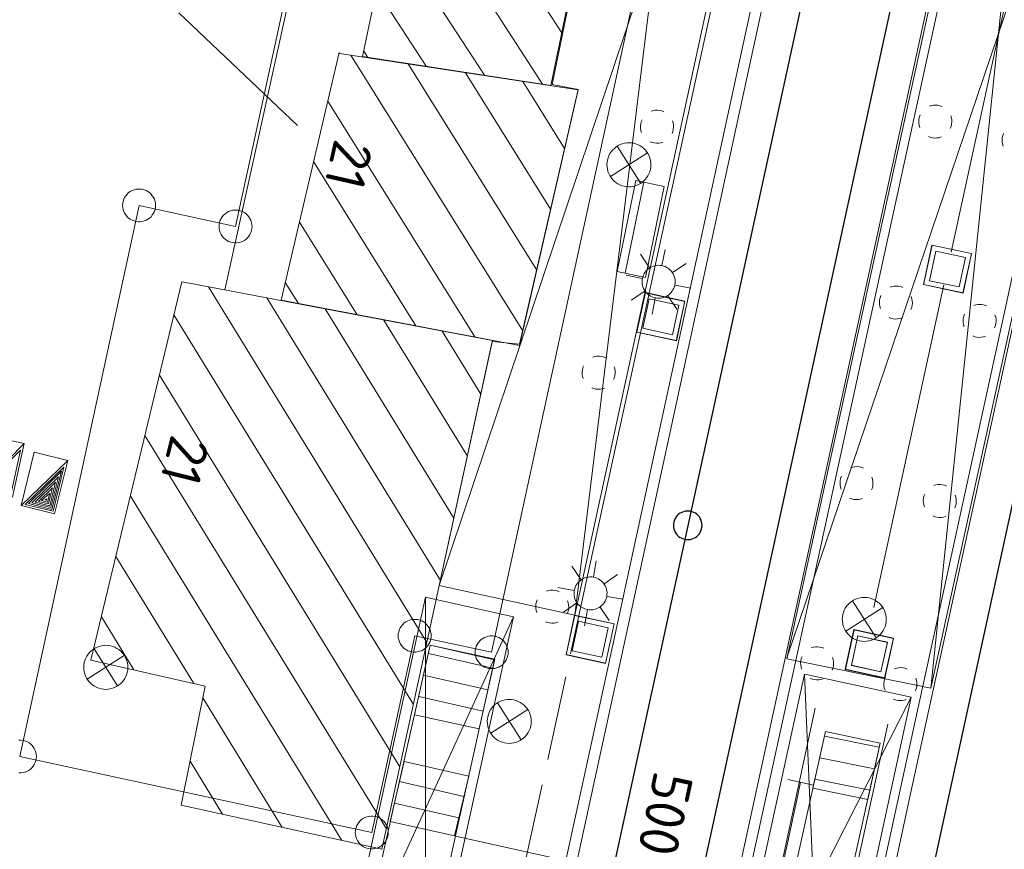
# Model space of a CAD drawing. Header units: metres. Extents: x 3425540 to 3446143, y 5432760 to 5444637.
# Tile 167 of 256: x 3435947 to 3435992, y 5440125 to 5440163. Entities that reach past the tile are written whole.
import ezdxf
from ezdxf.enums import TextEntityAlignment as Align

# ---------------------------------------------------------------- set-up
doc = ezdxf.new("R2010")
doc.units = ezdxf.units.M
for name, color, linetype, lineweight in [('B_Bestand', 9, 'Continuous', 18), ('B_Flurgrenzen', 9, 'Continuous', 18), ('B_Gleisachse', 9, 'Continuous', 25), ('B_Kilometrierung', 9, 'Continuous', 25)]:
    doc.layers.add(name, color=color, linetype=linetype, lineweight=lineweight)
doc.styles.get("Standard").update_dxf_attribs({"font": 'isocpeur.ttf'})

msp = doc.modelspace()

# ---------------------------------------------------------------- linework, layer by layer
at = {"layer": 'B_Bestand'}
for p, q in [((3435988.05, 5440206.101), (3435972.402, 5440134.327)), ((3435995.578, 5440195.74), (3435983.068, 5440138.307)), ((3435996.067, 5440195.634), (3435983.557, 5440138.201)), ((3435989.312, 5440136.95), (3436001.848, 5440194.431)), ((3435989.801, 5440136.843), (3436002.337, 5440194.324)), ((3435979.506, 5440192.745), (3435972.606, 5440136.097)), ((3435982.235, 5440134.111), (3435994.93, 5440192.24)), ((3435988.79, 5440132.768), (3435994.93, 5440192.24)), ((3435984.667, 5440191.624), (3435966.433, 5440137.438)), ((3435972.606, 5440136.097), (3435984.667, 5440191.624)), ((3435982.243, 5440134.146), (3436001.485, 5440190.897)), ((3436001.485, 5440190.897), (3435988.79, 5440132.768)), ((3435996.209, 5440182.414), (3435989.709, 5440152.597)), ((3435965.913, 5440171.957), (3435972.008, 5440162.559)), ((3435964.76, 5440170.059), (3435971.137, 5440160.226)), ((3435973.622, 5440170.216), (3435971.576, 5440160.217)), ((3435964.176, 5440167.284), (3435968.489, 5440160.633)), ((3435973.929, 5440132.918), (3435981.086, 5440165.906)), ((3435974.418, 5440132.812), (3435981.575, 5440165.8)), ((3435963.591, 5440164.51), (3435965.842, 5440161.039)), ((3435961.882, 5440161.667), (3435961.908, 5440161.621)), ((3435962.424, 5440161.543), (3435970.232, 5440149.018)), ((3435963.007, 5440161.735), (3435963.194, 5440161.446)), ((3435965.028, 5440161.146), (3435970.867, 5440151.78)), ((3435967.631, 5440160.75), (3435971.502, 5440154.542)), ((3435970.235, 5440160.354), (3435972.136, 5440157.305)), ((3435971.576, 5440160.217), (3435972.754, 5440159.984)), ((3435972.754, 5440159.984), (3435970.088, 5440148.415)), ((3435961.366, 5440159.459), (3435968.051, 5440148.735)), ((3435975.903, 5440157.103), (3435974.221, 5440156.024)), ((3435974.527, 5440157.407), (3435975.597, 5440155.72)), ((3435960.723, 5440156.71), (3435965.379, 5440149.242)), ((3435975.736, 5440155.771), (3435974.888, 5440151.633)), ((3435960.08, 5440153.96), (3435962.706, 5440149.749)), ((3435976.555, 5440151.99), (3435976.702, 5440152.719)), ((3435988.451, 5440151.114), (3435988.834, 5440152.916)), ((3435988.455, 5440151.113), (3435988.838, 5440152.916)), ((3435988.458, 5440151.112), (3435988.842, 5440152.915)), ((3435988.729, 5440151.294), (3435989.015, 5440152.639)), ((3435988.833, 5440152.913), (3435990.636, 5440152.529)), ((3435988.833, 5440152.909), (3435990.635, 5440152.525)), ((3435988.834, 5440152.916), (3435990.637, 5440152.533)), ((3435989.015, 5440152.639), (3435990.359, 5440152.353)), ((3435975.99, 5440151.874), (3435975.585, 5440152.498)), ((3435990.359, 5440152.353), (3435990.073, 5440151.008)), ((3435990.629, 5440152.535), (3435990.246, 5440150.732)), ((3435990.633, 5440152.534), (3435990.25, 5440150.731)), ((3435990.637, 5440152.533), (3435990.253, 5440150.731)), ((3435977.043, 5440151.662), (3435977.658, 5440152.081)), ((3435954.734, 5440151.243), (3435954.75, 5440151.239)), ((3435975.665, 5440151.398), (3435974.935, 5440151.544)), ((3435990.073, 5440151.008), (3435988.729, 5440151.294)), ((3435955.945, 5440151.013), (3435965.876, 5440134.848)), ((3435959.438, 5440151.211), (3435960.033, 5440150.255)), ((3435975.778, 5440150.821), (3435975.166, 5440150.414)), ((3435977.158, 5440151.097), (3435977.876, 5440150.953)), ((3435989.379, 5440151.1), (3435986.192, 5440136.441)), ((3435990.253, 5440150.731), (3435988.451, 5440151.114)), ((3435990.255, 5440150.738), (3435988.452, 5440151.121)), ((3435990.254, 5440150.734), (3435988.452, 5440151.118)), ((3435958.601, 5440150.51), (3435966.488, 5440137.671)), ((3435975.417, 5440148.952), (3435975.808, 5440150.753)), ((3435975.421, 5440148.951), (3435975.812, 5440150.752)), ((3435975.425, 5440148.951), (3435975.815, 5440150.751)), ((3435975.696, 5440149.131), (3435975.987, 5440150.475)), ((3435975.806, 5440150.745), (3435977.607, 5440150.355)), ((3435975.807, 5440150.749), (3435977.608, 5440150.358)), ((3435975.808, 5440150.753), (3435977.609, 5440150.362)), ((3435975.987, 5440150.475), (3435977.33, 5440150.183)), ((3435976.254, 5440150.496), (3435976.11, 5440149.778)), ((3435976.831, 5440150.609), (3435977.238, 5440149.997)), ((3435977.601, 5440150.364), (3435977.21, 5440148.563)), ((3435977.605, 5440150.363), (3435977.214, 5440148.562)), ((3435977.609, 5440150.362), (3435977.218, 5440148.561)), ((3435961.257, 5440150.008), (3435967.101, 5440140.493)), ((3435977.33, 5440150.183), (3435977.039, 5440148.84)), ((3435954.375, 5440149.748), (3435965.263, 5440132.025)), ((3435963.913, 5440149.505), (3435967.715, 5440143.316)), ((3435966.569, 5440149.003), (3435968.328, 5440146.139)), ((3435977.039, 5440148.84), (3435975.696, 5440149.131)), ((3435977.218, 5440148.561), (3435975.417, 5440148.952)), ((3435977.219, 5440148.565), (3435975.418, 5440148.956)), ((3435977.219, 5440148.569), (3435975.419, 5440148.96)), ((3435968.848, 5440148.531), (3435966.433, 5440137.438)), ((3435970.088, 5440148.415), (3435968.848, 5440148.531)), ((3435953.716, 5440147), (3435964.649, 5440129.202)), ((3435953.056, 5440144.253), (3435964.036, 5440126.38)), ((3435952.397, 5440141.504), (3435962.015, 5440125.848)), ((3435951.737, 5440138.757), (3435955.283, 5440132.984)), ((3435972.882, 5440137.701), (3435972.466, 5440138.317)), ((3435973.445, 5440137.826), (3435973.578, 5440138.559)), ((3435983.068, 5440138.307), (3435977.628, 5440113.345)), ((3435973.939, 5440137.508), (3435974.546, 5440137.938)), ((3435983.557, 5440138.201), (3435978.117, 5440113.239)), ((3435966.433, 5440137.438), (3435972.606, 5440136.097)), ((3435972.566, 5440137.218), (3435971.834, 5440137.351)), ((3435974.065, 5440136.945), (3435974.785, 5440136.814)), ((3435987.386, 5440128.148), (3435989.313, 5440136.95)), ((3435961.811, 5440118.559), (3435965.82, 5440136.904)), ((3435965.82, 5440136.904), (3435965.806, 5440117.67)), ((3435965.82, 5440136.904), (3435969.815, 5440136.015)), ((3435972.689, 5440136.643), (3435972.085, 5440136.225)), ((3435985.226, 5440136.742), (3435986.296, 5440135.055)), ((3435987.874, 5440128.041), (3435989.801, 5440136.843)), ((3435951.078, 5440136.01), (3435952.556, 5440133.603)), ((3435961.811, 5440118.559), (3435969.815, 5440136.015)), ((3435969.815, 5440136.015), (3435965.806, 5440117.67)), ((3435972.201, 5440134.288), (3435972.592, 5440136.089)), ((3435972.205, 5440134.287), (3435972.596, 5440136.088)), ((3435972.208, 5440134.287), (3435972.599, 5440136.087)), ((3435972.59, 5440136.081), (3435974.391, 5440135.69)), ((3435972.591, 5440136.085), (3435974.392, 5440135.694)), ((3435972.592, 5440136.089), (3435974.393, 5440135.698)), ((3435973.172, 5440136.328), (3435973.041, 5440135.607)), ((3435973.747, 5440136.451), (3435974.165, 5440135.847)), ((3435986.602, 5440136.438), (3435984.92, 5440135.359)), ((3435972.479, 5440134.467), (3435972.771, 5440135.81)), ((3435972.771, 5440135.81), (3435974.114, 5440135.519)), ((3435974.385, 5440135.7), (3435973.994, 5440133.899)), ((3435974.389, 5440135.699), (3435973.998, 5440133.898)), ((3435974.393, 5440135.698), (3435974.002, 5440133.897)), ((3435974.114, 5440135.519), (3435973.822, 5440134.176)), ((3435984.893, 5440133.634), (3435985.288, 5440135.434)), ((3435984.896, 5440133.625), (3435985.288, 5440135.426)), ((3435984.897, 5440133.633), (3435985.292, 5440135.433)), ((3435984.9, 5440133.632), (3435985.296, 5440135.432)), ((3435984.9, 5440133.624), (3435985.292, 5440135.425)), ((3435984.903, 5440133.623), (3435985.295, 5440135.424)), ((3435985.172, 5440133.813), (3435985.467, 5440135.155)), ((3435985.174, 5440133.804), (3435985.467, 5440135.147)), ((3435985.286, 5440135.418), (3435987.087, 5440135.026)), ((3435985.287, 5440135.426), (3435987.087, 5440135.031)), ((3435985.287, 5440135.422), (3435987.088, 5440135.03)), ((3435985.288, 5440135.434), (3435987.088, 5440135.038)), ((3435985.288, 5440135.43), (3435987.088, 5440135.034)), ((3435985.288, 5440135.426), (3435987.088, 5440135.034)), ((3435985.467, 5440135.155), (3435986.809, 5440134.86)), ((3435985.467, 5440135.147), (3435986.81, 5440134.854)), ((3435965.316, 5440131.56), (3435966.031, 5440134.726)), ((3435966.031, 5440134.726), (3435968.958, 5440134.087)), ((3435986.809, 5440134.86), (3435986.514, 5440133.518)), ((3435986.81, 5440134.854), (3435986.517, 5440133.512)), ((3435987.081, 5440135.04), (3435986.685, 5440133.24)), ((3435987.085, 5440135.039), (3435986.689, 5440133.239)), ((3435987.081, 5440135.035), (3435986.689, 5440133.235)), ((3435987.088, 5440135.038), (3435986.693, 5440133.238)), ((3435987.085, 5440135.034), (3435986.693, 5440133.234)), ((3435987.088, 5440135.034), (3435986.696, 5440133.233)), ((3435952.121, 5440134.259), (3435950.439, 5440133.18)), ((3435950.745, 5440134.563), (3435951.815, 5440132.876)), ((3435965.945, 5440134.343), (3435968.868, 5440133.679)), ((3435974.002, 5440133.897), (3435972.201, 5440134.288)), ((3435974.003, 5440133.905), (3435972.202, 5440134.296)), ((3435974.002, 5440133.901), (3435972.202, 5440134.292)), ((3435973.822, 5440134.176), (3435972.479, 5440134.467)), ((3435968.958, 5440134.087), (3435968.257, 5440130.92)), ((3435988.79, 5440132.768), (3435982.235, 5440134.111)), ((3435986.514, 5440133.518), (3435985.172, 5440133.813)), ((3435986.517, 5440133.512), (3435985.174, 5440133.804)), ((3435965.724, 5440133.368), (3435968.652, 5440132.702)), ((3435983.041, 5440133.403), (3435979.006, 5440114.882)), ((3435983.041, 5440133.403), (3435983.875, 5440113.835)), ((3435987.895, 5440132.357), (3435983.053, 5440133.409)), ((3435986.693, 5440133.238), (3435984.893, 5440133.634)), ((3435986.694, 5440133.246), (3435984.894, 5440133.642)), ((3435986.693, 5440133.242), (3435984.894, 5440133.638)), ((3435986.696, 5440133.233), (3435984.896, 5440133.625)), ((3435986.698, 5440133.241), (3435984.897, 5440133.633)), ((3435986.697, 5440133.237), (3435984.897, 5440133.629)), ((3435970.132, 5440115.483), (3435973.929, 5440132.918)), ((3435972.189, 5440133.286), (3435971.371, 5440129.53)), ((3435970.621, 5440115.377), (3435974.418, 5440132.812)), ((3435955.687, 5440132.326), (3435959.302, 5440126.443)), ((3435965.504, 5440132.393), (3435968.435, 5440131.726)), ((3435969.083, 5440132.103), (3435970.157, 5440130.418)), ((3435987.895, 5440132.357), (3435979.006, 5440114.882)), ((3435983.867, 5440113.808), (3435987.895, 5440132.357)), ((3435968.257, 5440130.92), (3435965.316, 5440131.56)), ((3435970.46, 5440131.802), (3435968.781, 5440130.719)), ((3435983.533, 5440131.857), (3435980.051, 5440115.723)), ((3435986.823, 5440131.14), (3435983.441, 5440115.473)), ((3435983.425, 5440128.22), (3435984.002, 5440130.806)), ((3435984.002, 5440130.806), (3435986.479, 5440130.265)), ((3435983.952, 5440130.582), (3435986.44, 5440130.088)), ((3435986.479, 5440130.265), (3435985.924, 5440127.717)), ((3435955.11, 5440129.447), (3435956.589, 5440127.039)), ((3435964.202, 5440126.706), (3435964.836, 5440129.437)), ((3435964.836, 5440129.437), (3435967.782, 5440128.772)), ((3435983.734, 5440129.606), (3435986.228, 5440129.111)), ((3435964.624, 5440128.522), (3435967.56, 5440127.853)), ((3435967.782, 5440128.772), (3435967.128, 5440126.058)), ((3435983.451, 5440128.365), (3435982.278, 5440128.618)), ((3435982.864, 5440128.491), (3435982.738, 5440127.905)), ((3435983.516, 5440128.63), (3435986.015, 5440128.134)), ((3435971.117, 5440128.379), (3435968.915, 5440118.328)), ((3435985.924, 5440127.717), (3435983.425, 5440128.22)), ((3435984.472, 5440114.706), (3435987.385, 5440128.147)), ((3435984.961, 5440114.6), (3435987.874, 5440128.041)), ((3435964.397, 5440127.548), (3435967.326, 5440126.88)), ((3435967.128, 5440126.058), (3435964.202, 5440126.706)), ((3435967.179, 5440126.046), (3435982.205, 5440122.717))]:
    msp.add_line(p, q, dxfattribs=at)
for points in [[(3435969.298, 5440236.513), (3435966.452, 5440222.249), (3435964.843, 5440214.689), (3435964.518, 5440211.723), (3435965.662, 5440208.26), (3435966.401, 5440205.504), (3435966.232, 5440202.002), (3435964.503, 5440194.011), (3435965.929, 5440193.273), (3435965.603, 5440191.259), (3435956.688, 5440150.875)], [(3435965.151, 5440172.121), (3435973.606, 5440170.296), (3435971.514, 5440160.168), (3435962.954, 5440161.483), (3435965.194, 5440172.12)], [(3435961.908, 5440161.621), (3435972.749, 5440159.972), (3435970.079, 5440148.351), (3435959.249, 5440150.404), (3435961.882, 5440161.667)], [(3435976.648, 5440158.977), (3435976.555, 5440159.016), (3435976.461, 5440159.036), (3435976.361, 5440159.045), (3435976.26, 5440159.043), (3435976.165, 5440159.028), (3435976.07, 5440158.996)], [(3435988.306, 5440158.839), (3435988.267, 5440158.745), (3435988.246, 5440158.652), (3435988.237, 5440158.551), (3435988.24, 5440158.451), (3435988.255, 5440158.356), (3435988.287, 5440158.26)], [(3435989.298, 5440159.209), (3435989.205, 5440159.248), (3435989.111, 5440159.268), (3435989.011, 5440159.277), (3435988.91, 5440159.275), (3435988.815, 5440159.26), (3435988.72, 5440159.228)], [(3435975.656, 5440158.607), (3435975.617, 5440158.513), (3435975.596, 5440158.42), (3435975.587, 5440158.319), (3435975.59, 5440158.219), (3435975.605, 5440158.124), (3435975.637, 5440158.028)], [(3435977.019, 5440157.985), (3435977.057, 5440158.078), (3435977.078, 5440158.172), (3435977.087, 5440158.272), (3435977.084, 5440158.373), (3435977.069, 5440158.468), (3435977.037, 5440158.563)], [(3435989.669, 5440158.217), (3435989.707, 5440158.31), (3435989.728, 5440158.404), (3435989.737, 5440158.504), (3435989.734, 5440158.605), (3435989.719, 5440158.7), (3435989.687, 5440158.795)], [(3435992.093, 5440157.993), (3435992.054, 5440157.899), (3435992.033, 5440157.806), (3435992.024, 5440157.705), (3435992.027, 5440157.605), (3435992.042, 5440157.51), (3435992.074, 5440157.414)], [(3435974.845, 5440155.586), (3435974.949, 5440155.569), (3435975.053, 5440155.562), (3435975.158, 5440155.567), (3435975.261, 5440155.583), (3435975.363, 5440155.609), (3435975.461, 5440155.646), (3435975.554, 5440155.692), (3435975.643, 5440155.749), (3435975.725, 5440155.814), (3435975.799, 5440155.887), (3435975.866, 5440155.968), (3435975.923, 5440156.055), (3435975.972, 5440156.148), (3435976.01, 5440156.246), (3435976.038, 5440156.347), (3435976.055, 5440156.45), (3435976.061, 5440156.554), (3435976.057, 5440156.659), (3435976.041, 5440156.763), (3435976.015, 5440156.864), (3435975.978, 5440156.962), (3435975.932, 5440157.056), (3435975.875, 5440157.144), (3435975.81, 5440157.226), (3435975.737, 5440157.301), (3435975.656, 5440157.367), (3435975.568, 5440157.425), (3435975.476, 5440157.473), (3435975.378, 5440157.512), (3435975.277, 5440157.539), (3435975.174, 5440157.557), (3435975.069, 5440157.563), (3435974.965, 5440157.558), (3435974.861, 5440157.543), (3435974.76, 5440157.516), (3435974.662, 5440157.48), (3435974.568, 5440157.433), (3435974.48, 5440157.377), (3435974.398, 5440157.311), (3435974.323, 5440157.238), (3435974.257, 5440157.157), (3435974.199, 5440157.07), (3435974.151, 5440156.977), (3435974.112, 5440156.879), (3435974.084, 5440156.779), (3435974.067, 5440156.675), (3435974.061, 5440156.571), (3435974.066, 5440156.466), (3435974.081, 5440156.363), (3435974.108, 5440156.261), (3435974.144, 5440156.163), (3435974.191, 5440156.07), (3435974.247, 5440155.981), (3435974.312, 5440155.899), (3435974.386, 5440155.825), (3435974.467, 5440155.758), (3435974.554, 5440155.7), (3435974.647, 5440155.652), (3435974.744, 5440155.614), (3435974.845, 5440155.586)], [(3435976.026, 5440157.614), (3435976.119, 5440157.576), (3435976.213, 5440157.555), (3435976.314, 5440157.546), (3435976.414, 5440157.549), (3435976.509, 5440157.564), (3435976.605, 5440157.596)], [(3435988.676, 5440157.846), (3435988.769, 5440157.808), (3435988.863, 5440157.787), (3435988.964, 5440157.778), (3435989.064, 5440157.781), (3435989.159, 5440157.796), (3435989.255, 5440157.828)], [(3435975.379, 5440155.844), (3435974.531, 5440151.706), (3435975.816, 5440151.443)], [(3435975.816, 5440151.443), (3435976.664, 5440155.581), (3435975.379, 5440155.844)], [(3435976.262, 5440150.51), (3435976.34, 5440150.498), (3435976.419, 5440150.495), (3435976.497, 5440150.5), (3435976.574, 5440150.513), (3435976.65, 5440150.535), (3435976.723, 5440150.563), (3435976.792, 5440150.6), (3435976.858, 5440150.643), (3435976.918, 5440150.693), (3435976.973, 5440150.749), (3435977.022, 5440150.811), (3435977.064, 5440150.877), (3435977.099, 5440150.948), (3435977.126, 5440151.021), (3435977.146, 5440151.097), (3435977.157, 5440151.175), (3435977.16, 5440151.253), (3435977.155, 5440151.332), (3435977.142, 5440151.409), (3435977.121, 5440151.485), (3435977.092, 5440151.558), (3435977.056, 5440151.627), (3435977.012, 5440151.693), (3435976.962, 5440151.753), (3435976.906, 5440151.808), (3435976.844, 5440151.857), (3435976.778, 5440151.899), (3435976.708, 5440151.933), (3435976.634, 5440151.961), (3435976.558, 5440151.98), (3435976.481, 5440151.992), (3435976.402, 5440151.995), (3435976.324, 5440151.99), (3435976.246, 5440151.977), (3435976.171, 5440151.956), (3435976.098, 5440151.927), (3435976.028, 5440151.891), (3435975.963, 5440151.847), (3435975.902, 5440151.797), (3435975.847, 5440151.741), (3435975.799, 5440151.679), (3435975.757, 5440151.613), (3435975.722, 5440151.543), (3435975.694, 5440151.469), (3435975.675, 5440151.393), (3435975.663, 5440151.315), (3435975.66, 5440151.237), (3435975.665, 5440151.159), (3435975.678, 5440151.081), (3435975.699, 5440151.006), (3435975.728, 5440150.933), (3435975.765, 5440150.863), (3435975.809, 5440150.798), (3435975.858, 5440150.737), (3435975.915, 5440150.683), (3435975.976, 5440150.634), (3435976.042, 5440150.591), (3435976.113, 5440150.557), (3435976.186, 5440150.529), (3435976.262, 5440150.51)], [(3435954.75, 5440151.239), (3435968.856, 5440148.57), (3435963.834, 5440125.45), (3435954.709, 5440127.451), (3435955.796, 5440132.868), (3435950.606, 5440134.045), (3435954.734, 5440151.243)], [(3435987.508, 5440150.984), (3435987.415, 5440151.023), (3435987.321, 5440151.043), (3435987.221, 5440151.052), (3435987.12, 5440151.05), (3435987.025, 5440151.035), (3435986.93, 5440151.003)], [(3435986.516, 5440150.614), (3435986.477, 5440150.52), (3435986.456, 5440150.427), (3435986.447, 5440150.326), (3435986.45, 5440150.226), (3435986.465, 5440150.131), (3435986.497, 5440150.035)], [(3435987.879, 5440149.992), (3435987.917, 5440150.085), (3435987.938, 5440150.179), (3435987.947, 5440150.279), (3435987.944, 5440150.38), (3435987.929, 5440150.475), (3435987.897, 5440150.57)], [(3435991.312, 5440150.15), (3435991.219, 5440150.189), (3435991.125, 5440150.209), (3435991.025, 5440150.218), (3435990.924, 5440150.216), (3435990.829, 5440150.201), (3435990.734, 5440150.169)], [(3435986.886, 5440149.621), (3435986.979, 5440149.583), (3435987.073, 5440149.562), (3435987.174, 5440149.553), (3435987.274, 5440149.556), (3435987.369, 5440149.571), (3435987.465, 5440149.603)], [(3435990.32, 5440149.78), (3435990.281, 5440149.686), (3435990.26, 5440149.593), (3435990.251, 5440149.492), (3435990.254, 5440149.392), (3435990.269, 5440149.297), (3435990.301, 5440149.201)], [(3435991.683, 5440149.158), (3435991.721, 5440149.251), (3435991.742, 5440149.345), (3435991.751, 5440149.445), (3435991.748, 5440149.546), (3435991.733, 5440149.641), (3435991.701, 5440149.736)], [(3435990.69, 5440148.787), (3435990.783, 5440148.749), (3435990.877, 5440148.728), (3435990.978, 5440148.719), (3435991.078, 5440148.722), (3435991.173, 5440148.737), (3435991.269, 5440148.769)], [(3435973.995, 5440147.792), (3435973.902, 5440147.831), (3435973.808, 5440147.851), (3435973.708, 5440147.86), (3435973.607, 5440147.858), (3435973.512, 5440147.843), (3435973.417, 5440147.811)], [(3435973.003, 5440147.422), (3435972.964, 5440147.328), (3435972.943, 5440147.235), (3435972.934, 5440147.134), (3435972.937, 5440147.034), (3435972.952, 5440146.939), (3435972.984, 5440146.843)], [(3435974.366, 5440146.8), (3435974.404, 5440146.893), (3435974.425, 5440146.987), (3435974.434, 5440147.087), (3435974.431, 5440147.188), (3435974.416, 5440147.283), (3435974.384, 5440147.378)], [(3435973.373, 5440146.429), (3435973.466, 5440146.391), (3435973.56, 5440146.37), (3435973.661, 5440146.361), (3435973.761, 5440146.364), (3435973.856, 5440146.379), (3435973.952, 5440146.411)], [(3435947.565, 5440143.892), (3435946.026, 5440144.227), (3435945.494, 5440141.784), (3435947.033, 5440141.449), (3435947.565, 5440143.892), (3435945.494, 5440141.784)], [(3435945.679, 5440141.845), (3435946.958, 5440141.566), (3435947.398, 5440143.585), (3435945.679, 5440141.845)], [(3435949.551, 5440143.122), (3435948.022, 5440143.498), (3435947.425, 5440141.071), (3435948.954, 5440140.695), (3435949.551, 5440143.122), (3435947.425, 5440141.071)], [(3435947.611, 5440141.127), (3435948.882, 5440140.814), (3435949.376, 5440142.82), (3435947.611, 5440141.127)], [(3435985.717, 5440142.774), (3435985.624, 5440142.813), (3435985.53, 5440142.833), (3435985.43, 5440142.842), (3435985.329, 5440142.84), (3435985.234, 5440142.825), (3435985.139, 5440142.793)], [(3435947.761, 5440141.16), (3435948.831, 5440140.897), (3435949.26, 5440142.636), (3435947.761, 5440141.16)], [(3435947.911, 5440141.194), (3435948.781, 5440140.98), (3435949.127, 5440142.385), (3435947.911, 5440141.194)], [(3435984.725, 5440142.404), (3435984.686, 5440142.31), (3435984.665, 5440142.217), (3435984.656, 5440142.116), (3435984.659, 5440142.016), (3435984.674, 5440141.921), (3435984.706, 5440141.825)], [(3435986.088, 5440141.782), (3435986.126, 5440141.875), (3435986.147, 5440141.969), (3435986.156, 5440142.069), (3435986.153, 5440142.17), (3435986.138, 5440142.265), (3435986.106, 5440142.36)], [(3435948.062, 5440141.228), (3435948.73, 5440141.064), (3435948.994, 5440142.134), (3435948.062, 5440141.228)], [(3435948.212, 5440141.262), (3435948.68, 5440141.147), (3435948.861, 5440141.883), (3435948.212, 5440141.262)], [(3435989.503, 5440141.961), (3435989.41, 5440142), (3435989.316, 5440142.02), (3435989.216, 5440142.029), (3435989.115, 5440142.027), (3435989.02, 5440142.012), (3435988.925, 5440141.98)], [(3435948.362, 5440141.296), (3435948.63, 5440141.23), (3435948.728, 5440141.632), (3435948.362, 5440141.296)], [(3435948.512, 5440141.33), (3435948.579, 5440141.314), (3435948.596, 5440141.381), (3435948.512, 5440141.33)], [(3435985.095, 5440141.411), (3435985.188, 5440141.373), (3435985.282, 5440141.352), (3435985.383, 5440141.343), (3435985.483, 5440141.346), (3435985.578, 5440141.361), (3435985.674, 5440141.393)], [(3435988.511, 5440141.591), (3435988.472, 5440141.497), (3435988.451, 5440141.404), (3435988.442, 5440141.303), (3435988.445, 5440141.203), (3435988.46, 5440141.108), (3435988.492, 5440141.012)], [(3435989.874, 5440140.969), (3435989.912, 5440141.062), (3435989.933, 5440141.156), (3435989.942, 5440141.256), (3435989.939, 5440141.357), (3435989.924, 5440141.452), (3435989.892, 5440141.547)], [(3435988.881, 5440140.598), (3435988.974, 5440140.56), (3435989.068, 5440140.539), (3435989.169, 5440140.53), (3435989.269, 5440140.533), (3435989.364, 5440140.548), (3435989.46, 5440140.58)], [(3435973.18, 5440136.341), (3435973.258, 5440136.331), (3435973.336, 5440136.33), (3435973.414, 5440136.336), (3435973.491, 5440136.351), (3435973.567, 5440136.373), (3435973.639, 5440136.403), (3435973.708, 5440136.441), (3435973.773, 5440136.486), (3435973.832, 5440136.537), (3435973.886, 5440136.594), (3435973.933, 5440136.657), (3435973.974, 5440136.724), (3435974.008, 5440136.795), (3435974.034, 5440136.869), (3435974.052, 5440136.945), (3435974.062, 5440137.023), (3435974.064, 5440137.102), (3435974.057, 5440137.18), (3435974.043, 5440137.257), (3435974.02, 5440137.332), (3435973.99, 5440137.405), (3435973.952, 5440137.474), (3435973.907, 5440137.538), (3435973.856, 5440137.597), (3435973.799, 5440137.651), (3435973.737, 5440137.699), (3435973.67, 5440137.74), (3435973.599, 5440137.773), (3435973.525, 5440137.799), (3435973.448, 5440137.817), (3435973.37, 5440137.827), (3435973.292, 5440137.829), (3435973.214, 5440137.823), (3435973.136, 5440137.808), (3435973.061, 5440137.786), (3435972.989, 5440137.755), (3435972.92, 5440137.718), (3435972.855, 5440137.673), (3435972.796, 5440137.622), (3435972.742, 5440137.565), (3435972.694, 5440137.502), (3435972.654, 5440137.435), (3435972.62, 5440137.364), (3435972.594, 5440137.29), (3435972.576, 5440137.214), (3435972.566, 5440137.136), (3435972.564, 5440137.057), (3435972.571, 5440136.979), (3435972.585, 5440136.902), (3435972.608, 5440136.827), (3435972.638, 5440136.754), (3435972.676, 5440136.685), (3435972.721, 5440136.621), (3435972.772, 5440136.561), (3435972.829, 5440136.508), (3435972.891, 5440136.46), (3435972.958, 5440136.419), (3435973.029, 5440136.386), (3435973.103, 5440136.359), (3435973.18, 5440136.341)], [(3435971.884, 5440137.157), (3435971.791, 5440137.196), (3435971.697, 5440137.216), (3435971.597, 5440137.225), (3435971.496, 5440137.223), (3435971.401, 5440137.208), (3435971.306, 5440137.176)], [(3435970.892, 5440136.787), (3435970.853, 5440136.693), (3435970.832, 5440136.6), (3435970.823, 5440136.499), (3435970.826, 5440136.399), (3435970.841, 5440136.304), (3435970.873, 5440136.208)], [(3435972.255, 5440136.165), (3435972.293, 5440136.258), (3435972.314, 5440136.352), (3435972.323, 5440136.452), (3435972.32, 5440136.553), (3435972.305, 5440136.648), (3435972.273, 5440136.743)], [(3435985.544, 5440134.921), (3435985.648, 5440134.904), (3435985.752, 5440134.897), (3435985.857, 5440134.902), (3435985.96, 5440134.918), (3435986.062, 5440134.944), (3435986.16, 5440134.981), (3435986.253, 5440135.027), (3435986.342, 5440135.084), (3435986.424, 5440135.149), (3435986.498, 5440135.222), (3435986.565, 5440135.303), (3435986.622, 5440135.39), (3435986.671, 5440135.483), (3435986.709, 5440135.581), (3435986.737, 5440135.682), (3435986.754, 5440135.785), (3435986.76, 5440135.889), (3435986.756, 5440135.994), (3435986.74, 5440136.098), (3435986.714, 5440136.199), (3435986.677, 5440136.297), (3435986.631, 5440136.391), (3435986.574, 5440136.479), (3435986.509, 5440136.561), (3435986.436, 5440136.636), (3435986.355, 5440136.702), (3435986.267, 5440136.76), (3435986.175, 5440136.808), (3435986.077, 5440136.847), (3435985.976, 5440136.874), (3435985.873, 5440136.892), (3435985.768, 5440136.898), (3435985.664, 5440136.893), (3435985.56, 5440136.878), (3435985.459, 5440136.851), (3435985.361, 5440136.815), (3435985.267, 5440136.768), (3435985.179, 5440136.712), (3435985.097, 5440136.646), (3435985.022, 5440136.573), (3435984.956, 5440136.492), (3435984.898, 5440136.405), (3435984.85, 5440136.312), (3435984.811, 5440136.214), (3435984.783, 5440136.114), (3435984.766, 5440136.01), (3435984.76, 5440135.906), (3435984.765, 5440135.801), (3435984.78, 5440135.698), (3435984.807, 5440135.596), (3435984.843, 5440135.498), (3435984.89, 5440135.405), (3435984.946, 5440135.316), (3435985.011, 5440135.234), (3435985.085, 5440135.16), (3435985.166, 5440135.093), (3435985.253, 5440135.035), (3435985.346, 5440134.987), (3435985.443, 5440134.949), (3435985.544, 5440134.921)], [(3435971.262, 5440135.794), (3435971.355, 5440135.756), (3435971.449, 5440135.735), (3435971.55, 5440135.726), (3435971.65, 5440135.729), (3435971.745, 5440135.744), (3435971.841, 5440135.776)], [(3435951.063, 5440132.742), (3435951.167, 5440132.725), (3435951.271, 5440132.718), (3435951.376, 5440132.723), (3435951.479, 5440132.739), (3435951.581, 5440132.765), (3435951.679, 5440132.802), (3435951.772, 5440132.848), (3435951.861, 5440132.905), (3435951.943, 5440132.97), (3435952.017, 5440133.043), (3435952.084, 5440133.124), (3435952.141, 5440133.211), (3435952.19, 5440133.304), (3435952.228, 5440133.402), (3435952.256, 5440133.503), (3435952.273, 5440133.606), (3435952.279, 5440133.71), (3435952.275, 5440133.815), (3435952.259, 5440133.919), (3435952.233, 5440134.02), (3435952.196, 5440134.118), (3435952.15, 5440134.212), (3435952.093, 5440134.3), (3435952.028, 5440134.382), (3435951.955, 5440134.457), (3435951.874, 5440134.523), (3435951.786, 5440134.581), (3435951.694, 5440134.629), (3435951.596, 5440134.668), (3435951.495, 5440134.695), (3435951.392, 5440134.713), (3435951.287, 5440134.719), (3435951.183, 5440134.714), (3435951.079, 5440134.699), (3435950.978, 5440134.672), (3435950.88, 5440134.636), (3435950.786, 5440134.589), (3435950.698, 5440134.533), (3435950.616, 5440134.467), (3435950.541, 5440134.394), (3435950.475, 5440134.313), (3435950.417, 5440134.226), (3435950.369, 5440134.133), (3435950.33, 5440134.035), (3435950.302, 5440133.935), (3435950.285, 5440133.831), (3435950.279, 5440133.727), (3435950.284, 5440133.622), (3435950.299, 5440133.519), (3435950.326, 5440133.417), (3435950.362, 5440133.319), (3435950.409, 5440133.226), (3435950.465, 5440133.137), (3435950.53, 5440133.055), (3435950.604, 5440132.981), (3435950.685, 5440132.914), (3435950.772, 5440132.856), (3435950.865, 5440132.808), (3435950.962, 5440132.77), (3435951.063, 5440132.742)], [(3435963.379, 5440122.986), (3435966.031, 5440134.726), (3435968.953, 5440134.063), (3435966.363, 5440122.361), (3435963.379, 5440122.986)], [(3435983.927, 5440134.583), (3435983.834, 5440134.622), (3435983.74, 5440134.642), (3435983.64, 5440134.651), (3435983.539, 5440134.649), (3435983.444, 5440134.634), (3435983.349, 5440134.602)], [(3435982.935, 5440134.213), (3435982.896, 5440134.119), (3435982.875, 5440134.026), (3435982.866, 5440133.925), (3435982.869, 5440133.825), (3435982.884, 5440133.73), (3435982.916, 5440133.634)], [(3435984.298, 5440133.591), (3435984.336, 5440133.684), (3435984.357, 5440133.778), (3435984.366, 5440133.878), (3435984.363, 5440133.979), (3435984.348, 5440134.074), (3435984.316, 5440134.169)], [(3435987.714, 5440133.637), (3435987.621, 5440133.676), (3435987.527, 5440133.696), (3435987.427, 5440133.705), (3435987.326, 5440133.703), (3435987.231, 5440133.688), (3435987.136, 5440133.656)], [(3435983.305, 5440133.22), (3435983.398, 5440133.182), (3435983.492, 5440133.161), (3435983.593, 5440133.152), (3435983.693, 5440133.155), (3435983.788, 5440133.17), (3435983.884, 5440133.202)], [(3435986.722, 5440133.267), (3435986.683, 5440133.173), (3435986.662, 5440133.08), (3435986.653, 5440132.979), (3435986.656, 5440132.879), (3435986.671, 5440132.784), (3435986.703, 5440132.688)], [(3435988.085, 5440132.645), (3435988.123, 5440132.738), (3435988.144, 5440132.832), (3435988.153, 5440132.932), (3435988.15, 5440133.033), (3435988.135, 5440133.128), (3435988.103, 5440133.223)], [(3435969.406, 5440130.282), (3435969.509, 5440130.265), (3435969.614, 5440130.259), (3435969.718, 5440130.264), (3435969.822, 5440130.28), (3435969.923, 5440130.307), (3435970.021, 5440130.344), (3435970.115, 5440130.391), (3435970.203, 5440130.447), (3435970.285, 5440130.513), (3435970.359, 5440130.586), (3435970.425, 5440130.667), (3435970.483, 5440130.755), (3435970.531, 5440130.848), (3435970.569, 5440130.945), (3435970.597, 5440131.046), (3435970.614, 5440131.15), (3435970.62, 5440131.254), (3435970.615, 5440131.359), (3435970.599, 5440131.462), (3435970.572, 5440131.564), (3435970.535, 5440131.662), (3435970.488, 5440131.755), (3435970.432, 5440131.843), (3435970.366, 5440131.925), (3435970.293, 5440131.999), (3435970.212, 5440132.066), (3435970.124, 5440132.123), (3435970.031, 5440132.171), (3435969.934, 5440132.209), (3435969.833, 5440132.237), (3435969.729, 5440132.254), (3435969.625, 5440132.26), (3435969.52, 5440132.255), (3435969.417, 5440132.239), (3435969.315, 5440132.213), (3435969.217, 5440132.176), (3435969.124, 5440132.129), (3435969.036, 5440132.072), (3435968.954, 5440132.007), (3435968.88, 5440131.933), (3435968.813, 5440131.852), (3435968.756, 5440131.765), (3435968.708, 5440131.671), (3435968.67, 5440131.574), (3435968.642, 5440131.473), (3435968.625, 5440131.37), (3435968.619, 5440131.265), (3435968.624, 5440131.161), (3435968.64, 5440131.057), (3435968.666, 5440130.956), (3435968.703, 5440130.858), (3435968.75, 5440130.764), (3435968.807, 5440130.676), (3435968.872, 5440130.595), (3435968.946, 5440130.52), (3435969.027, 5440130.454), (3435969.114, 5440130.396), (3435969.207, 5440130.348), (3435969.305, 5440130.31), (3435969.406, 5440130.282)], [(3435987.092, 5440132.274), (3435987.185, 5440132.236), (3435987.279, 5440132.215), (3435987.38, 5440132.206), (3435987.48, 5440132.209), (3435987.575, 5440132.224), (3435987.671, 5440132.256)], [(3435981.38, 5440118.998), (3435983.999, 5440130.806), (3435986.479, 5440130.265), (3435983.861, 5440118.448), (3435981.38, 5440118.998)], [(3435982.738, 5440127.906), (3435982.026, 5440124.605), (3435981.041, 5440124.817), (3435980.404, 5440121.862), (3435982.374, 5440121.437), (3435983.011, 5440124.392), (3435982.026, 5440124.605)]]:
    msp.add_lwpolyline(points, dxfattribs=at)
for points, knots in [([(3435905.909, 5440082.997), (3435906.901, 5440083.366), (3435907.893, 5440083.735), (3435908.885, 5440084.103), (3435910.643, 5440084.757), (3435912.214, 5440085.751), (3435913.737, 5440086.951), (3435914.99, 5440087.939), (3435915.953, 5440089.127), (3435916.678, 5440090.525), (3435917.756, 5440092.604), (3435918.694, 5440094.684), (3435919.249, 5440096.91), (3435924.45, 5440117.783), (3435929.652, 5440138.655), (3435934.839, 5440159.53), (3435941.476, 5440186.24), (3435948.113, 5440212.95), (3435954.75, 5440239.66)], [0, 0, 0, 0, 0.018965, 0.018965, 0.018965, 0.052571, 0.052571, 0.052571, 0.080219, 0.080219, 0.080219, 0.121334, 0.121334, 0.121334, 0.506802, 0.506802, 0.506802, 1, 1, 1, 1]), ([(3435957.061, 5440239.218), (3435948.703, 5440205.251), (3435940.346, 5440171.283), (3435931.988, 5440137.315), (3435928.5, 5440123.138), (3435925.199, 5440108.933), (3435921.258, 5440094.851), (3435920.939, 5440093.711), (3435920.323, 5440092.682), (3435919.834, 5440091.604), (3435919.287, 5440090.398), (3435918.743, 5440089.205), (3435918.114, 5440088.03), (3435917.465, 5440086.819), (3435916.41, 5440085.908), (3435915.315, 5440085.049), (3435913.808, 5440083.867), (3435912.31, 5440082.73), (3435910.575, 5440082.018), (3435909.188, 5440081.449), (3435907.8, 5440080.88), (3435906.413, 5440080.31)], [0, 0, 0, 0, 0.615616, 0.615616, 0.615616, 0.87255, 0.87255, 0.87255, 0.893349, 0.893349, 0.893349, 0.916616, 0.916616, 0.916616, 0.940604, 0.940604, 0.940604, 0.973609, 0.973609, 0.973609, 1, 1, 1, 1]), ([(3435979.664, 5439954.64), (3435980.099, 5439954.133), (3435980.533, 5439953.626), (3435980.968, 5439953.119), (3435981.674, 5439952.296), (3435983.208, 5439952.194), (3435984.18, 5439952.598), (3435985.113, 5439952.986), (3435986.144, 5439953.637), (3435986.545, 5439954.639), (3435987.66, 5439957.43), (3435988.165, 5439960.212), (3435988.668, 5439963.069), (3435989.164, 5439965.886), (3435989.43, 5439968.731), (3435990.015, 5439971.531), (3435990.706, 5439974.84), (3435991.557, 5439978.108), (3435992.813, 5439981.261), (3435993.775, 5439983.675), (3435994.877, 5439986), (3435995.968, 5439988.341), (3435999.348, 5439995.592), (3436003.513, 5440002.473), (3436006.781, 5440009.776), (3436009.279, 5440015.361), (3436008.848, 5440021.843), (3436010.658, 5440027.719), (3436011.667, 5440030.993), (3436012.613, 5440034.354), (3436014.896, 5440037.028), (3436019.574, 5440042.508), (3436025.631, 5440046.002), (3436030.598, 5440050.909), (3436031.346, 5440051.649), (3436032.09, 5440052.372), (3436032.764, 5440053.207), (3436033.592, 5440054.234), (3436034.276, 5440055.379), (3436034.576, 5440056.638), (3436038.384, 5440072.62), (3436042.051, 5440088.609), (3436045.722, 5440104.617), (3436049.03, 5440119.044), (3436052.285, 5440133.477), (3436055.534, 5440147.909), (3436055.814, 5440149.153), (3436056.312, 5440150.471), (3436055.511, 5440151.734), (3436054.876, 5440152.734), (3436053.924, 5440153.45), (3436053.074, 5440153.531), (3436052.45, 5440153.591), (3436051.68, 5440153.123), (3436051.143, 5440152.432), (3436050.255, 5440151.29), (3436050.152, 5440150.158), (3436049.995, 5440148.944), (3436049.609, 5440145.952), (3436049.223, 5440142.959), (3436048.837, 5440139.966)], [0, 0, 0, 0, 0.008363, 0.008363, 0.008363, 0.021947, 0.021947, 0.021947, 0.034987, 0.034987, 0.034987, 0.071277, 0.071277, 0.071277, 0.107045, 0.107045, 0.107045, 0.149309, 0.149309, 0.149309, 0.181665, 0.181665, 0.181665, 0.281885, 0.281885, 0.281885, 0.358515, 0.358515, 0.358515, 0.401212, 0.401212, 0.401212, 0.4887, 0.4887, 0.4887, 0.501882, 0.501882, 0.501882, 0.518079, 0.518079, 0.518079, 0.723698, 0.723698, 0.723698, 0.909001, 0.909001, 0.909001, 0.924968, 0.924968, 0.924968, 0.937608, 0.937608, 0.937608, 0.946883, 0.946883, 0.946883, 0.962212, 0.962212, 0.962212, 1, 1, 1, 1])]:
    msp.add_open_spline(points, degree=3, knots=knots, dxfattribs=at)
at = {"layer": 'B_Flurgrenzen'}
for p, q in [((3435968.82, 5440134.403), (3435983.093, 5440200.207)), ((3435965.032, 5440189.975), (3435957.177, 5440153.761)), ((3435954.596, 5440163.474), (3435959.992, 5440158.347)), ((3435952.791, 5440154.718), (3435947.372, 5440129.664)), ((3435957.177, 5440153.761), (3435952.791, 5440154.718)), ((3435963.37, 5440126.213), (3435965.321, 5440135.155)), ((3435965.321, 5440135.155), (3435968.82, 5440134.403)), ((3435947.372, 5440129.664), (3435963.37, 5440126.213))]:
    msp.add_line(p, q, dxfattribs=at)
for points in [[(3435953.541, 5440154.718), (3435953.535, 5440154.812), (3435953.517, 5440154.901), (3435953.488, 5440154.996), (3435953.447, 5440155.078), (3435953.393, 5440155.155), (3435953.334, 5440155.232), (3435953.269, 5440155.297), (3435953.193, 5440155.35), (3435953.11, 5440155.397), (3435953.021, 5440155.427), (3435952.933, 5440155.45), (3435952.838, 5440155.462), (3435952.744, 5440155.462), (3435952.649, 5440155.45), (3435952.561, 5440155.427), (3435952.472, 5440155.397), (3435952.389, 5440155.35), (3435952.313, 5440155.297), (3435952.248, 5440155.232), (3435952.189, 5440155.155), (3435952.135, 5440155.078), (3435952.094, 5440154.996), (3435952.065, 5440154.901), (3435952.047, 5440154.812), (3435952.041, 5440154.718), (3435952.047, 5440154.624), (3435952.065, 5440154.535), (3435952.094, 5440154.44), (3435952.135, 5440154.358), (3435952.189, 5440154.281), (3435952.248, 5440154.204), (3435952.313, 5440154.139), (3435952.389, 5440154.086), (3435952.472, 5440154.039), (3435952.561, 5440154.009), (3435952.649, 5440153.986), (3435952.744, 5440153.974), (3435952.838, 5440153.974), (3435952.933, 5440153.986), (3435953.021, 5440154.009), (3435953.11, 5440154.039), (3435953.193, 5440154.086), (3435953.269, 5440154.139), (3435953.334, 5440154.204), (3435953.393, 5440154.281), (3435953.447, 5440154.358), (3435953.488, 5440154.44), (3435953.517, 5440154.535), (3435953.535, 5440154.624), (3435953.541, 5440154.718)], [(3435957.927, 5440153.761), (3435957.921, 5440153.855), (3435957.903, 5440153.944), (3435957.874, 5440154.039), (3435957.833, 5440154.121), (3435957.779, 5440154.198), (3435957.72, 5440154.275), (3435957.655, 5440154.34), (3435957.579, 5440154.393), (3435957.496, 5440154.44), (3435957.407, 5440154.47), (3435957.319, 5440154.493), (3435957.224, 5440154.505), (3435957.13, 5440154.505), (3435957.035, 5440154.493), (3435956.947, 5440154.47), (3435956.858, 5440154.44), (3435956.775, 5440154.393), (3435956.699, 5440154.34), (3435956.634, 5440154.275), (3435956.575, 5440154.198), (3435956.521, 5440154.121), (3435956.48, 5440154.039), (3435956.451, 5440153.944), (3435956.433, 5440153.855), (3435956.427, 5440153.761), (3435956.433, 5440153.667), (3435956.451, 5440153.578), (3435956.48, 5440153.483), (3435956.521, 5440153.401), (3435956.575, 5440153.324), (3435956.634, 5440153.247), (3435956.699, 5440153.182), (3435956.775, 5440153.129), (3435956.858, 5440153.082), (3435956.947, 5440153.052), (3435957.035, 5440153.029), (3435957.13, 5440153.017), (3435957.224, 5440153.017), (3435957.319, 5440153.029), (3435957.407, 5440153.052), (3435957.496, 5440153.082), (3435957.579, 5440153.129), (3435957.655, 5440153.182), (3435957.72, 5440153.247), (3435957.779, 5440153.324), (3435957.833, 5440153.401), (3435957.874, 5440153.483), (3435957.903, 5440153.578), (3435957.921, 5440153.667), (3435957.927, 5440153.761)], [(3435966.071, 5440135.155), (3435966.065, 5440135.249), (3435966.047, 5440135.338), (3435966.018, 5440135.433), (3435965.977, 5440135.515), (3435965.923, 5440135.592), (3435965.864, 5440135.669), (3435965.799, 5440135.734), (3435965.723, 5440135.787), (3435965.64, 5440135.834), (3435965.551, 5440135.864), (3435965.463, 5440135.887), (3435965.368, 5440135.899), (3435965.274, 5440135.899), (3435965.179, 5440135.887), (3435965.091, 5440135.864), (3435965.002, 5440135.834), (3435964.919, 5440135.787), (3435964.843, 5440135.734), (3435964.778, 5440135.669), (3435964.719, 5440135.592), (3435964.665, 5440135.515), (3435964.624, 5440135.433), (3435964.595, 5440135.338), (3435964.577, 5440135.249), (3435964.571, 5440135.155), (3435964.577, 5440135.061), (3435964.595, 5440134.972), (3435964.624, 5440134.877), (3435964.665, 5440134.795), (3435964.719, 5440134.718), (3435964.778, 5440134.641), (3435964.843, 5440134.576), (3435964.919, 5440134.523), (3435965.002, 5440134.476), (3435965.091, 5440134.446), (3435965.179, 5440134.423), (3435965.274, 5440134.411), (3435965.368, 5440134.411), (3435965.463, 5440134.423), (3435965.551, 5440134.446), (3435965.64, 5440134.476), (3435965.723, 5440134.523), (3435965.799, 5440134.576), (3435965.864, 5440134.641), (3435965.923, 5440134.718), (3435965.977, 5440134.795), (3435966.018, 5440134.877), (3435966.047, 5440134.972), (3435966.065, 5440135.061), (3435966.071, 5440135.155)], [(3435969.57, 5440134.403), (3435969.564, 5440134.497), (3435969.546, 5440134.586), (3435969.517, 5440134.681), (3435969.476, 5440134.763), (3435969.422, 5440134.84), (3435969.363, 5440134.917), (3435969.298, 5440134.982), (3435969.222, 5440135.035), (3435969.139, 5440135.082), (3435969.05, 5440135.112), (3435968.962, 5440135.135), (3435968.867, 5440135.147), (3435968.773, 5440135.147), (3435968.678, 5440135.135), (3435968.59, 5440135.112), (3435968.501, 5440135.082), (3435968.418, 5440135.035), (3435968.342, 5440134.982), (3435968.277, 5440134.917), (3435968.218, 5440134.84), (3435968.164, 5440134.763), (3435968.123, 5440134.681), (3435968.094, 5440134.586), (3435968.076, 5440134.497), (3435968.07, 5440134.403), (3435968.076, 5440134.309), (3435968.094, 5440134.22), (3435968.123, 5440134.125), (3435968.164, 5440134.043), (3435968.218, 5440133.966), (3435968.277, 5440133.889), (3435968.342, 5440133.824), (3435968.418, 5440133.771), (3435968.501, 5440133.724), (3435968.59, 5440133.694), (3435968.678, 5440133.671), (3435968.773, 5440133.659), (3435968.867, 5440133.659), (3435968.962, 5440133.671), (3435969.05, 5440133.694), (3435969.139, 5440133.724), (3435969.222, 5440133.771), (3435969.298, 5440133.824), (3435969.363, 5440133.889), (3435969.422, 5440133.966), (3435969.476, 5440134.043), (3435969.517, 5440134.125), (3435969.546, 5440134.22), (3435969.564, 5440134.309), (3435969.57, 5440134.403)], [(3435948.122, 5440129.664), (3435948.116, 5440129.758), (3435948.098, 5440129.847), (3435948.069, 5440129.942), (3435948.028, 5440130.024), (3435947.974, 5440130.101), (3435947.915, 5440130.178), (3435947.85, 5440130.243), (3435947.774, 5440130.296), (3435947.691, 5440130.343), (3435947.602, 5440130.373), (3435947.514, 5440130.396), (3435947.419, 5440130.408), (3435947.325, 5440130.408)], [(3435947.325, 5440128.92), (3435947.419, 5440128.92), (3435947.514, 5440128.932), (3435947.602, 5440128.955), (3435947.691, 5440128.985), (3435947.774, 5440129.032), (3435947.85, 5440129.085), (3435947.915, 5440129.15), (3435947.974, 5440129.227), (3435948.028, 5440129.304), (3435948.069, 5440129.386), (3435948.098, 5440129.481), (3435948.116, 5440129.57), (3435948.122, 5440129.664)], [(3435964.12, 5440126.213), (3435964.114, 5440126.307), (3435964.096, 5440126.396), (3435964.067, 5440126.491), (3435964.026, 5440126.573), (3435963.972, 5440126.65), (3435963.913, 5440126.727), (3435963.848, 5440126.792), (3435963.772, 5440126.845), (3435963.689, 5440126.892), (3435963.6, 5440126.922), (3435963.512, 5440126.945), (3435963.417, 5440126.957), (3435963.323, 5440126.957), (3435963.228, 5440126.945), (3435963.14, 5440126.922), (3435963.051, 5440126.892), (3435962.968, 5440126.845), (3435962.892, 5440126.792), (3435962.827, 5440126.727), (3435962.768, 5440126.65), (3435962.714, 5440126.573), (3435962.673, 5440126.491), (3435962.644, 5440126.396), (3435962.626, 5440126.307), (3435962.62, 5440126.213), (3435962.626, 5440126.119), (3435962.644, 5440126.03), (3435962.673, 5440125.935), (3435962.714, 5440125.853), (3435962.768, 5440125.776), (3435962.827, 5440125.699), (3435962.892, 5440125.634), (3435962.968, 5440125.581), (3435963.051, 5440125.534), (3435963.14, 5440125.504), (3435963.228, 5440125.481), (3435963.323, 5440125.469), (3435963.417, 5440125.469), (3435963.512, 5440125.481), (3435963.6, 5440125.504), (3435963.689, 5440125.534), (3435963.772, 5440125.581), (3435963.848, 5440125.634), (3435963.913, 5440125.699), (3435963.972, 5440125.776), (3435964.026, 5440125.853), (3435964.067, 5440125.935), (3435964.096, 5440126.03), (3435964.114, 5440126.119), (3435964.12, 5440126.213)]]:
    msp.add_lwpolyline(points, dxfattribs=at)
at = {"layer": 'B_Gleisachse'}
for p, q in [((3435997.56, 5440231.156), (3435953.097, 5440027.084)), ((3436001.466, 5440230.293), (3435974.975, 5440108.71)), ((3436011.425, 5440228.091), (3435988.753, 5440124.036))]:
    msp.add_line(p, q, dxfattribs=at)
at = {"layer": 'B_Kilometrierung'}
msp.add_lwpolyline([(3435978.386, 5440140.173), (3435978.381, 5440140.255), (3435978.366, 5440140.337), (3435978.34, 5440140.414), (3435978.304, 5440140.485), (3435978.263, 5440140.557), (3435978.212, 5440140.618), (3435978.151, 5440140.675), (3435978.084, 5440140.721), (3435978.012, 5440140.762), (3435977.936, 5440140.792), (3435977.859, 5440140.813), (3435977.777, 5440140.823), (3435977.695, 5440140.823), (3435977.613, 5440140.813), (3435977.536, 5440140.792), (3435977.46, 5440140.762), (3435977.388, 5440140.721), (3435977.321, 5440140.675), (3435977.26, 5440140.618), (3435977.209, 5440140.557), (3435977.168, 5440140.485), (3435977.132, 5440140.414), (3435977.106, 5440140.337), (3435977.091, 5440140.255), (3435977.086, 5440140.173), (3435977.091, 5440140.091), (3435977.106, 5440140.009), (3435977.132, 5440139.932), (3435977.168, 5440139.861), (3435977.209, 5440139.789), (3435977.26, 5440139.728), (3435977.321, 5440139.671), (3435977.388, 5440139.625), (3435977.46, 5440139.584), (3435977.536, 5440139.554), (3435977.613, 5440139.533), (3435977.695, 5440139.523), (3435977.777, 5440139.523), (3435977.859, 5440139.533), (3435977.936, 5440139.554), (3435978.012, 5440139.584), (3435978.084, 5440139.625), (3435978.151, 5440139.671), (3435978.212, 5440139.728), (3435978.263, 5440139.789), (3435978.304, 5440139.861), (3435978.34, 5440139.932), (3435978.366, 5440140.009), (3435978.381, 5440140.091), (3435978.386, 5440140.173)], dxfattribs=at)

# ---------------------------------------------------------------- texts
at = {"layer": 'B_Bestand'}
for s, rotation, p in [('21', 257.1874, (3435962.327, 5440156.558)), ('21', 255.9522, (3435954.878, 5440143.115)), ('500 Hz', 257.7816, (3435976.3, 5440125.128))]:
    msp.add_text(s, height=1.8, rotation=rotation, dxfattribs=at).set_placement(p, align=Align.MIDDLE)

doc.saveas('drawing.dxf')
